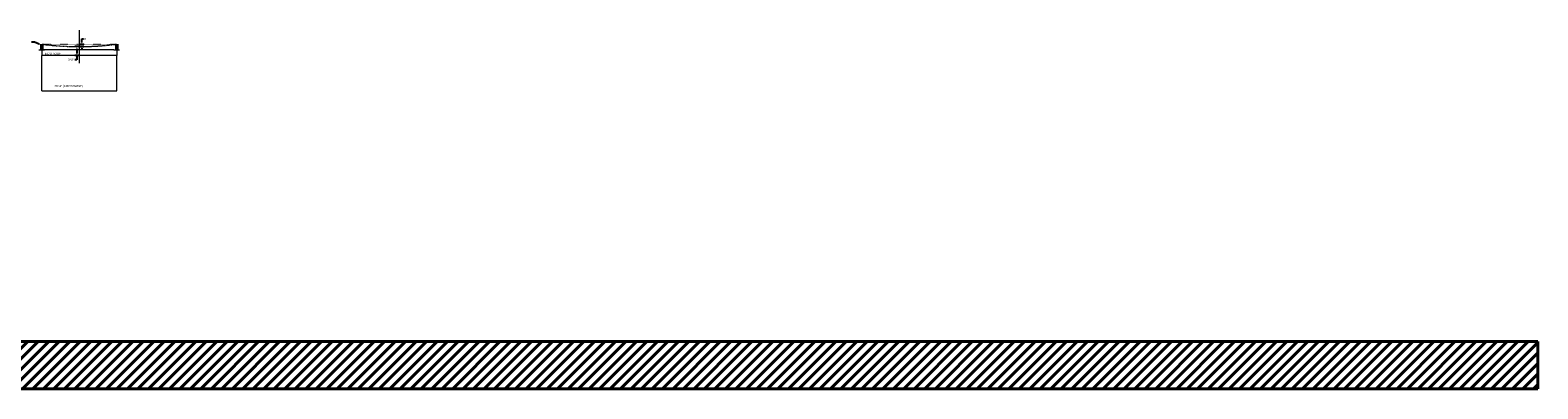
# Model space of a CAD drawing. Header units: inches. Extents: x -3 to 12799, y 241 to 11785.
# Tile 12 of 12: x 6448 to 12799, y 7606 to 9116. Entities that reach past the tile are written whole.
import ezdxf
from ezdxf import colors
from ezdxf.entities.mleader import LeaderData, LeaderLine
from ezdxf.math import Vec2, Vec3

# ---------------------------------------------------------------- set-up
doc = ezdxf.new("R2010")
doc.units = ezdxf.units.IN
doc.header["$MEASUREMENT"] = 0
doc.linetypes.add('DASHED2', pattern=[0.375, 0.25, -0.125])
doc.linetypes.add('DOTX2', pattern=[0.5, 0, -0.5])
for name, color, linetype, lineweight in [('E-ANNO-TEXT', 7, 'Continuous', 18), ('E-ISO-BLDG', 131, 'Continuous', 9), ('E-ISO-LPS', 7, 'DASHED2', 40), ('E-LPS-RSM', 30, 'DASHED2', 18)]:
    doc.layers.add(name, color=color, linetype=linetype, lineweight=lineweight)
doc.styles.get("Standard").update_dxf_attribs({"font": 'arial.ttf'})
doc.dimstyles.new('Annotative', dxfattribs={"dimscale": 0, "dimtxt": 0.18, "dimasz": 0.18, "dimexe": 0.18, "dimexo": 0.0625, "dimgap": 0.09, "dimtad": 0, "dimtih": 1, "dimtoh": 1, "dimdec": 4, "dimzin": 0, "dimdsep": 46, "dimtxsty": 'Standard', "dimcen": 0.09, "dimadec": 0, "dimazin": 0, "dimtfac": 1, "dimtdec": 4, "dimtofl": 0, "dimtmove": 0, "dimatfit": 3, "dimfxl": 1, "dimtolj": 1, "dimtzin": 0, "dimarcsym": 0})
doc.dimstyles.get("Standard").update_dxf_attribs({"dimtxt": 0.18, "dimasz": 0.18, "dimexe": 0.18, "dimexo": 0.0625, "dimgap": 0.09, "dimtad": 0, "dimtih": 1, "dimtoh": 1, "dimdec": 4, "dimzin": 0, "dimdsep": 46, "dimtxsty": 'Standard', "dimcen": 0.09, "dimadec": 0, "dimazin": 0, "dimtfac": 1, "dimtdec": 4, "dimtofl": 0, "dimtmove": 0, "dimatfit": 3, "dimfxl": 1, "dimtolj": 1, "dimtzin": 0, "dimarcsym": 0})

# ---------------------------------------------------------------- blocks, each defined once
blk = doc.blocks.new('*D12')
at = {"layer": 'Defpoints', "color": 0, "transparency": 16777216}
for p in [(6645.1, 9046.4), (6654.9, 9046.4), (6654.9, 9008.8)]:
    blk.add_point(p, dxfattribs=at)
at = {"layer": 'E-ISO-BLDG', "color": 0, "lineweight": -2, "transparency": 16777216}
for p, q in [((6651.9, 9046.4), (6636.5, 9046.4)), ((6645.1, 9037.7), (6645.1, 9017.5)), ((6651.9, 9008.8), (6636.5, 9008.8)), ((6645.1, 8991.3), (6636.5, 8991.3)), ((6645.1, 9008.8), (6645.1, 8991.3))]:
    blk.add_line(p, q, dxfattribs=at)
at = {"layer": 'E-ISO-BLDG', "color": 0, "transparency": 16777216}
for points in [[(6643.7, 9037.7), (6646.6, 9037.7), (6645.1, 9046.4)], [(6643.7, 9017.5), (6646.6, 9017.5), (6645.1, 9008.8)]]:
    blk.add_solid(points, dxfattribs=at)
at = {"layer": 'E-ISO-BLDG', "color": 0, "transparency": 16777216, "insert": (6620.7, 8991.3), "char_height": 8.64, "attachment_point": 5}
blk.add_mtext('\\A1;3\'-2"', dxfattribs=at)
blk = doc.blocks.new('*D13')
at = {"layer": 'Defpoints', "color": 0, "transparency": 16777216}
for p in [(6654.9, 9056.8), (6654.9, 9046.4), (6665.9, 9056.8)]:
    blk.add_point(p, dxfattribs=at)
at = {"layer": 'E-ISO-BLDG', "color": 0, "lineweight": -2, "transparency": 16777216}
for p, q in [((6656.9, 9056.8), (6673.9, 9056.8)), ((6656.9, 9046.4), (6673.9, 9046.4)), ((6665.9, 9063.8), (6665.9, 9079.2)), ((6665.9, 9079.2), (6672.9, 9079.2)), ((6665.9, 9039.4), (6665.9, 9032.4))]:
    blk.add_line(p, q, dxfattribs=at)
at = {"layer": 'E-ISO-BLDG', "color": 0, "transparency": 16777216}
for points in [[(6664.8, 9063.8), (6667.1, 9063.8), (6665.9, 9056.8)], [(6664.8, 9039.4), (6667.1, 9039.4), (6665.9, 9046.4)]]:
    blk.add_solid(points, dxfattribs=at)
at = {"layer": 'E-ISO-BLDG', "color": 0, "transparency": 16777216, "insert": (6680.3, 9079.2), "char_height": 7, "attachment_point": 5}
blk.add_mtext('\\A1;10"', dxfattribs=at)

msp = doc.modelspace()

# ---------------------------------------------------------------- hatches: boundary and pattern name
at = {"layer": 'E-ISO-LPS', "true_color": 0x939598, "transparency": 33554687}
h = msp.add_hatch(dxfattribs=at)
h.set_pattern_fill('ANSI31', color=252, scale=250)
h.set_pattern_definition([(45, (-2.954, 1142.996), (-22.09709, 22.09709), [])])
h.paths.add_polyline_path([(12798.72841, 7805.52384), (-2.96277, 7805.52384), (-2.96277, 7606.27187), (12798.72841, 7606.27187)])

# ---------------------------------------------------------------- linework, layer by layer
at = {"layer": 'E-ANNO-TEXT'}
msp.add_line((6654.93469, 9115.53283), (6654.93469, 8977.19838), dxfattribs=at)
at = {"layer": 'E-ISO-BLDG'}
for p, q in [((6484.94102, 9032.81191), (6508.94102, 9032.81191)), ((6496.94102, 9032.81191), (6496.94102, 9008.81191)), ((6800.92836, 9032.81191), (6824.92836, 9032.81191)), ((6812.92836, 9032.81191), (6812.92836, 9008.81191)), ((6812.92836, 9008.81191), (6496.94102, 9008.81191)), ((6496.94102, 8860.81057), (6496.94102, 9008.81191)), ((6812.92836, 8860.81057), (6812.92836, 9008.81191)), ((6496.94102, 8860.81057), (6812.92836, 8860.81057))]:
    msp.add_line(p, q, dxfattribs=at)
at = {"layer": 'E-ISO-BLDG', "linetype": 'DOTX2'}
msp.add_line((6496.94102, 9056.81191), (6812.92836, 9056.81191), dxfattribs=at)
at = {"layer": 'E-ISO-BLDG', "lineweight": 50}
for p, q in [((6496.94102, 9032.81191), (6496.94102, 9056.81191)), ((6812.92836, 9032.81191), (6812.92836, 9056.81191))]:
    msp.add_line(p, q, dxfattribs=at)
at = {"layer": 'E-ISO-BLDG', "color": 3}
msp.add_line((6800.92836, 9032.81191), (6496.94102, 9032.81191), dxfattribs=at)
at = {"layer": 'E-ISO-LPS', "linetype": 'Continuous'}
for p, q in [((-2.96277, 7805.52384), (12798.72841, 7805.52384)), ((12798.72841, 7805.52384), (12798.72841, 7606.27187)), ((-2.96277, 7606.27187), (12798.72841, 7606.27187))]:
    msp.add_line(p, q, dxfattribs=at)
at = {"layer": 'E-LPS-RSM'}
msp.add_arc((6654.93469, 10246.36561), 1200, 262.434391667, 277.565608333, dxfattribs=at)

# ---------------------------------------------------------------- texts
at = {"layer": 'E-ANNO-TEXT', "char_height": 9, "attachment_point": 1}
for s, width, insert in [('ECM ROOF', 76.1729759, (6510.32074, 9021.34222)), ('26\'-4" (CROSSWISE)', 158.9642982, (6550.89998, 8885.08594))]:
    msp.add_mtext_dynamic_manual_height_columns(s, width=width, gutter_width=48, heights=[0], dxfattribs=dict(at, insert=insert))

# ---------------------------------------------------------------- dimensions: what is measured, and where the dimension line sits
at = {"layer": 'E-ISO-BLDG'}
dim = msp.add_linear_dim(base=(6665.9298, 9056.81191), p1=(6654.93469, 9046.36561), p2=(6654.93469, 9056.81191), angle=90, dimstyle='Standard', override={"dimtxt": 7, "dimasz": 7, "dimexe": 8, "dimexo": 2, "dimgap": 1, "dimdec": 0, "dimlunit": 3}, dxfattribs=at)
dim.commit()
dim.dimension.update_dxf_attribs({"geometry": '*D13', "text_midpoint": (6680.34249, 9079.21709), "dimtype": 160})
at = {"layer": 'E-ISO-BLDG', "color": 1}
dim = msp.add_linear_dim(base=(6645.13572, 9046.36561), p1=(6654.93469, 9008.81191), p2=(6654.93469, 9046.36561), angle=90, dimstyle='Annotative', override={"dimdec": 0, "dimlunit": 3}, dxfattribs=at)
dim.commit()
dim.dimension.update_dxf_attribs({"geometry": '*D12', "text_midpoint": (6620.69501, 8991.29195), "dimtype": 160})

# ---------------------------------------------------------------- leaders
at = {"layer": 'E-ANNO-TEXT'}
ml = msp.add_multileader_mtext('Standard', dxfattribs=at)
ml.set_content('', color=256)
ml.set_leader_properties()
ml.build(insert=Vec2(0, 0))
ml.multileader.update_dxf_attribs({"dogleg_length": 0.36, "arrow_head_size": 12, "scale": 48})
ctx = ml.context
ctx.base_point, ctx.scale, ctx.char_height, ctx.arrow_head_size, ctx.landing_gap_size, ctx.plane_origin = Vec3(6444.7961, 9065.04078), 48, 8.64, 12, 4.32, Vec3(6036.75555, 9104.02655)
ctx.text_align_type = 2
notes = []
notes.append((ctx, [(1, (1, 1, 0), (6466.29442, 9065.04078), (-1, 0), 12.85833, [(0, [(6496.94102, 9052.81191)], 0, [])])]))
ctx.mtext.insert, ctx.mtext.alignment, ctx.mtext.flow_direction = Vec3(6449.1161, 9069.36078), 3, 5
for ctx, leaders in notes:
    for number, flags, end, landing, length, lines in leaders:
        leader = LeaderData()
        leader.index, (leader.has_last_leader_line, leader.has_dogleg_vector, leader.attachment_direction) = number, flags
        leader.last_leader_point, leader.dogleg_vector, leader.dogleg_length = Vec3(end), Vec3(landing), length
        for number, points, colour, breaks in lines:
            line = LeaderLine()
            line.index, line.vertices, line.color, line.breaks = number, Vec3.list(points), colors.encode_raw_color(colour), breaks
            leader.lines.append(line)
        ctx.leaders.append(leader)

doc.saveas('drawing.dxf')
